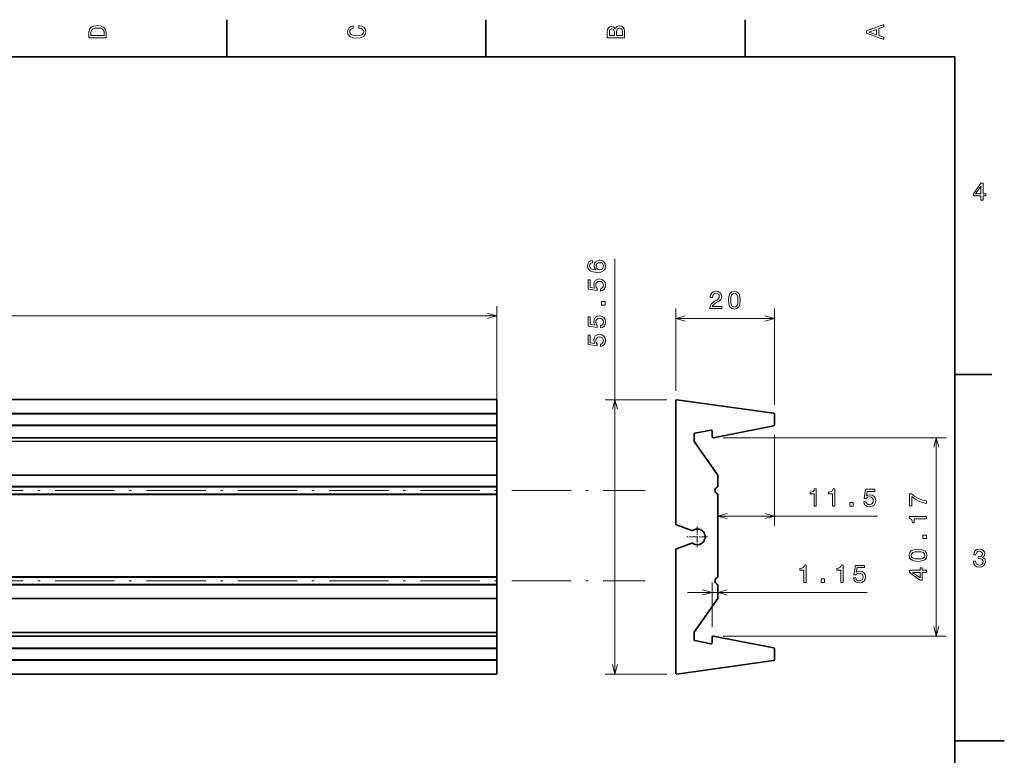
# Model space of a CAD drawing. Extents: x -13 to 420, y 0 to 297.
# Tile 12 of 12: x 221 to 420, y 146 to 294. Entities that reach past the tile are written whole.
import ezdxf

# ---------------------------------------------------------------- set-up
doc = ezdxf.new("R2010")
doc.units = 0
doc.linetypes.add('DASHDOT', pattern=[18.5, 12, -3, 0.5, -3])

msp = doc.modelspace()

# ---------------------------------------------------------------- linework, layer by layer
at = {"color": 7, "lineweight": 35}
for p, q in [((262.5, 287), (262.5, 294.5)), ((315, 287), (315, 294.5)), ((367.5, 287), (367.5, 294.5)), ((410, 287), (10, 287)), ((410, 10), (410, 287)), ((410, 222.699997), (417.5, 222.699997)), ((17.237366, 217.577011), (317.237366, 217.577011)), ((317.237366, 217.575058), (317.237366, 217.577011)), ((317.237366, 214.820465), (317.237366, 217.575058)), ((373.276855, 214.820465), (353.676849, 217.575058)), ((353.449005, 217.377014), (353.449005, 192.407684)), ((317.237366, 214.622406), (317.237366, 214.820465)), ((317.237366, 214.622406), (317.237366, 212.461136)), ((373.449005, 214.622406), (373.449005, 212.461136)), ((317.237366, 212.264801), (317.237366, 212.461136)), ((317.237366, 212.264801), (317.237366, 209.883652)), ((360.560852, 211.421005), (357.325317, 210.792084)), ((373.28717, 212.264801), (361.03717, 209.883652)), ((17.237366, 209.879974), (317.237366, 209.879974)), ((317.237366, 209.879974), (317.237366, 209.883652)), ((317.237366, 209.193741), (317.237366, 209.879974)), ((357.163483, 209.193741), (357.163483, 210.595764)), ((360.799011, 211.224686), (360.799011, 210.079971)), ((317.237366, 209.079025), (317.237366, 209.193741)), ((317.237366, 202.296265), (317.237366, 209.079025)), ((361.949005, 202.296265), (357.199677, 209.079025)), ((17.237366, 202.296265), (317.237366, 202.296265)), ((317.237366, 200.057953), (317.237366, 202.296265)), ((361.949005, 200.057953), (361.949005, 202.296265)), ((317.237366, 199.876541), (317.237366, 200.057953)), ((317.237366, 198.515991), (317.237366, 199.876541)), ((317.237366, 198.334579), (317.237366, 198.515991)), ((317.237366, 181.75795), (317.237366, 198.334579)), ((361.949005, 181.75795), (361.949005, 198.334579)), ((356.705841, 191.082245), (353.580597, 192.219757)), ((356.705841, 188.510284), (353.580597, 187.372772)), ((353.449005, 187.184845), (353.449005, 162.215515)), ((317.237366, 181.576538), (317.237366, 181.75795)), ((317.237366, 180.215988), (317.237366, 181.576538)), ((317.237366, 180.034576), (317.237366, 180.215988)), ((317.237366, 177.296265), (317.237366, 180.034576)), ((361.949005, 177.296265), (361.949005, 180.034576)), ((17.237366, 177.296265), (317.237366, 177.296265)), ((317.237366, 177.296265), (317.237366, 170.513504)), ((361.949005, 177.296265), (357.199677, 170.513504)), ((17.237366, 169.712555), (317.237366, 169.712555)), ((317.237366, 170.398788), (317.237366, 170.513504)), ((317.237366, 170.398788), (317.237366, 169.708893)), ((317.237366, 169.708878), (317.237366, 169.712555)), ((317.237366, 167.327728), (317.237366, 169.708878)), ((357.163483, 170.398788), (357.163483, 168.996765)), ((373.28717, 167.327728), (361.03717, 169.708878)), ((360.560852, 168.171524), (357.325317, 168.800446)), ((360.799011, 168.367844), (360.799011, 169.512558)), ((317.237366, 167.131393), (317.237366, 167.327728)), ((317.237366, 164.970123), (317.237366, 167.131393)), ((373.449005, 164.970123), (373.449005, 167.131393)), ((317.237366, 164.772064), (317.237366, 164.970123)), ((317.237366, 164.772064), (317.237366, 162.017471)), ((373.276855, 164.772064), (353.676849, 162.017471)), ((17.237366, 162.015518), (317.237366, 162.015518)), ((317.237366, 162.015518), (317.237366, 162.017471)), ((410, 148.5), (420, 148.5))]:
    msp.add_line(p, q, dxfattribs=at)
at = {"color": 7, "lineweight": 13}
for p, q in [((341.128387, 162.017471), (341.128387, 246.076477)), ((317.237366, 211.079025), (317.237366, 236.516525)), ((353.449005, 219.377014), (353.449005, 236.000015)), ((373.449005, 216.622406), (373.449005, 236.000015)), ((17.237366, 234.516525), (317.237366, 234.516525)), ((353.449005, 234.000015), (373.449005, 234.000015)), ((17.237366, 217.575058), (317.237366, 217.575058)), ((351.676849, 217.575058), (339.128387, 217.575058)), ((17.237366, 214.820465), (317.237366, 214.820465)), ((17.237366, 214.622406), (317.237366, 214.622406)), ((17.237366, 212.461136), (317.237366, 212.461136)), ((17.237366, 212.264801), (317.237366, 212.264801)), ((17.237366, 209.883652), (317.237366, 209.883652)), ((363.03717, 209.883652), (408.230957, 209.883652)), ((373.449005, 210.461136), (373.449005, 192.007401)), ((406.230957, 169.708878), (406.230957, 209.883652)), ((17.237366, 209.193741), (317.237366, 209.193741)), ((17.237366, 209.079025), (317.237366, 209.079025)), ((317.237366, 200.057953), (17.237366, 200.057953)), ((317.237366, 199.876541), (17.237366, 199.876541)), ((317.237366, 198.515991), (17.237366, 198.515991)), ((317.237366, 198.334579), (17.237366, 198.334579)), ((361.949005, 194.007401), (394.282257, 194.007401)), ((317.237366, 181.75795), (17.237366, 181.75795)), ((317.237366, 181.576538), (17.237366, 181.576538)), ((317.237366, 180.215988), (17.237366, 180.215988)), ((317.237366, 180.034576), (17.237366, 180.034576)), ((360.799011, 171.512558), (360.799011, 180.562439)), ((355.799011, 178.562439), (392.220093, 178.562439)), ((17.237366, 170.513504), (317.237366, 170.513504)), ((17.237366, 170.398788), (317.237366, 170.398788)), ((17.237366, 169.708878), (317.237366, 169.708878)), ((363.03717, 169.708878), (408.230957, 169.708878)), ((17.237366, 167.327728), (317.237366, 167.327728)), ((17.237366, 167.131393), (317.237366, 167.131393)), ((17.237366, 164.970123), (317.237366, 164.970123)), ((17.237366, 164.772064), (317.237366, 164.772064)), ((17.237366, 162.017471), (317.237366, 162.017471)), ((351.676849, 162.017471), (339.128387, 162.017471))]:
    msp.add_line(p, q, dxfattribs=at)
at = {"color": 7, "linetype": 'DASHDOT', "lineweight": 13}
for p, q in [((-12.762634, 199.196259), (347.237366, 199.196259)), ((-12.762634, 180.896271), (347.237366, 180.896271))]:
    msp.add_line(p, q, dxfattribs=at)
at = {"color": 7, "linetype": 'DASHDOT', "lineweight": 13, "ltscale": 0.104}
for p, q in [((357.807465, 191.876266), (357.807465, 187.716263)), ((359.887482, 189.796265), (355.727478, 189.796265))]:
    msp.add_line(p, q, dxfattribs=at)
at = {"color": 7, "lineweight": 13}
for points in [[(234.583206, 291.994965), (234.583206, 290.829987), (238.083206, 290.829987), (238.083206, 291.994965), (237.97226, 292.544678), (237.634354, 292.953186), (237.084641, 293.205322), (236.333206, 293.296112), (235.566635, 293.215424), (235.264038, 293.114563), (235.021973, 292.973358), (234.694153, 292.56485), (234.613464, 292.297546)], [(289.282074, 292.817017), (289.705688, 292.716156), (290.008301, 292.549713), (290.194885, 292.317719), (290.255402, 292.04541), (290.164642, 291.71759), (289.892303, 291.460388), (289.448486, 291.28891), (288.833221, 291.233429), (288.222992, 291.28891), (287.774139, 291.455353), (287.501801, 291.712555), (287.405975, 292.04541), (287.456421, 292.287476), (287.597626, 292.494232), (287.824585, 292.65564), (288.137268, 292.766571), (288.137268, 293.245697), (287.658142, 293.094391), (287.295044, 292.832153), (287.068085, 292.47406), (286.987396, 292.04541), (287.113495, 291.510803), (287.466492, 291.102325), (288.046478, 290.840057), (288.833221, 290.749298), (289.619965, 290.840057), (290.199951, 291.102325), (290.558014, 291.510803), (290.679047, 292.04541), (290.583221, 292.514404), (290.315918, 292.89267), (289.877167, 293.159943), (289.282074, 293.301147)], [(341.192017, 292.630402), (340.899506, 292.983429), (340.70282, 293.074219), (340.460754, 293.104462), (340.082489, 293.03891), (339.810181, 292.842224), (339.643738, 292.524506), (339.583221, 292.080688), (339.583221, 290.835022), (343.083221, 290.835022), (343.083221, 292.151306), (343.012604, 292.620331), (342.805847, 292.968292), (342.478027, 293.18515), (342.034241, 293.260803), (341.736694, 293.215424), (341.489563, 293.094391), (341.308014, 292.897705)], [(395.583221, 290.466858), (395.583221, 290.930847), (394.554413, 291.299011), (394.554413, 292.695984), (395.583221, 293.064117), (395.583221, 293.538177), (392.078186, 292.257202), (392.078186, 291.742798)], [(235.001801, 291.959656), (235.077438, 292.342957), (235.309433, 292.605194), (235.722977, 292.761536), (236.333206, 292.811951), (236.923264, 292.7565), (237.336807, 292.600159), (237.583923, 292.332855), (237.664612, 291.959656), (237.664612, 291.299011), (235.001801, 291.299011)], [(341.035675, 291.984863), (341.035675, 291.299011), (340.001801, 291.299011), (340.001801, 292.025208), (340.032074, 292.297546), (340.122833, 292.489197), (340.279175, 292.605194), (340.511169, 292.645538), (340.743164, 292.600159), (340.904541, 292.479126), (341.005402, 292.272339)], [(342.664642, 292.095825), (342.664642, 291.299011), (341.45929, 291.299011), (341.45929, 292.050446), (341.494598, 292.368164), (341.600525, 292.595093), (341.782074, 292.731262), (342.044312, 292.776672), (342.321686, 292.731262), (342.513336, 292.605194), (342.629333, 292.393372)], [(394.125732, 291.460388), (392.582489, 292), (394.125732, 292.539642)], [(415.277374, 257.966766), (415.731262, 257.966766), (415.731262, 258.834198), (416.23056, 258.834198), (416.23056, 259.237671), (415.731262, 259.237671), (415.731262, 261.391113), (415.272339, 261.391113), (413.739197, 259.278015), (413.739197, 258.834198), (415.277374, 258.834198)], [(414.162842, 259.237671), (415.277374, 260.806091), (415.277374, 259.237671)], [(336.571472, 245.768845), (336.162964, 245.673019), (335.860382, 245.451126), (335.668732, 245.108185), (335.60318, 244.664383), (335.638489, 244.366821), (335.734283, 244.109619), (335.890625, 243.882675), (336.112549, 243.69104), (336.389923, 243.539734), (336.727814, 243.428787), (337.126221, 243.358185), (337.575073, 243.338013), (338.291199, 243.418701), (338.810669, 243.665817), (339.123352, 244.06424), (339.229248, 244.608902), (339.138489, 245.098099), (338.901428, 245.471298), (338.528259, 245.713379), (338.054169, 245.799103), (337.575073, 245.713379), (337.206909, 245.481384), (336.974915, 245.123306), (336.894226, 244.679504), (336.995117, 244.200409), (337.282562, 243.842331), (336.727814, 243.917984), (336.329407, 244.079361), (336.092377, 244.326477), (336.011658, 244.669418), (336.052032, 244.921585), (336.157928, 245.11322), (336.334442, 245.239304), (336.571472, 245.304871)], [(338.059235, 245.309906), (338.376953, 245.25444), (338.619019, 245.11322), (338.780396, 244.886276), (338.830841, 244.603851), (338.780396, 244.306305), (338.624054, 244.079361), (338.381989, 243.933105), (338.06427, 243.887726), (337.751587, 243.938156), (337.514557, 244.079361), (337.363251, 244.311356), (337.30777, 244.624023), (337.363251, 244.896362), (337.509521, 245.11322), (337.746552, 245.25444)], [(338.215576, 239.571732), (338.62912, 239.682678), (338.951874, 239.929794), (339.153595, 240.292908), (339.229248, 240.756882), (339.138489, 241.266251), (338.891357, 241.664673), (338.497986, 241.916824), (337.993652, 242.01265), (337.524628, 241.92691), (337.156494, 241.684845), (336.919464, 241.306595), (336.83371, 240.817413), (336.894226, 240.439163), (337.060669, 240.146652), (336.117584, 240.287872), (336.117584, 241.821014), (335.704041, 241.821014), (335.704041, 239.949966), (337.559937, 239.672592), (337.559937, 240.07605), (337.322906, 240.368561), (337.237183, 240.74176), (337.292664, 241.064514), (337.454041, 241.311646), (337.701141, 241.467987), (338.01889, 241.523453), (338.336609, 241.467987), (338.58371, 241.306595), (338.740051, 241.059479), (338.795532, 240.74176), (338.760223, 240.474457), (338.644226, 240.2677), (338.462677, 240.116394), (338.215576, 240.040741)], [(360.350433, 236.000015), (362.756073, 236.000015), (362.756073, 236.433731), (360.854767, 236.433731), (360.960663, 236.670761), (361.142242, 236.867447), (361.702026, 237.225525), (361.999573, 237.376816), (362.332428, 237.593674), (362.569458, 237.84584), (362.705627, 238.143387), (362.756073, 238.481293), (362.670319, 238.904907), (362.433289, 239.237762), (362.07019, 239.449585), (361.601166, 239.525238), (361.117004, 239.439499), (360.748871, 239.202469), (360.511841, 238.824219), (360.431152, 238.324951), (360.431152, 238.254333), (360.890076, 238.254333), (360.890076, 238.294678), (360.935455, 238.637619), (361.071625, 238.889786), (361.288483, 239.051163), (361.575958, 239.106644), (361.868469, 239.056213), (362.085327, 238.93013), (362.226532, 238.733444), (362.276947, 238.486328), (362.241669, 238.254333), (362.145844, 238.057648), (361.984467, 237.886185), (361.762543, 237.734894), (361.464996, 237.573502), (360.970764, 237.260818), (360.622772, 236.927979), (360.416016, 236.524506), (360.350433, 236.015137)], [(364.101593, 237.709671), (364.177246, 236.917877), (364.414276, 236.353043), (364.792511, 236.010101), (365.317017, 235.899155), (365.836456, 236.010101), (366.214722, 236.353043), (366.446686, 236.917877), (366.527405, 237.709671), (366.446686, 238.496414), (366.350891, 238.809097), (366.214722, 239.066299), (365.836456, 239.409241), (365.317017, 239.525238), (364.792511, 239.409241), (364.414276, 239.061249), (364.177246, 238.496414)], [(339.128387, 236.738434), (339.128387, 237.434402), (338.376953, 237.434402), (338.376953, 236.738434)], [(364.585754, 237.709671), (364.626099, 238.319901), (364.752167, 238.758667), (364.979126, 239.015869), (365.317017, 239.106644), (365.649872, 239.015869), (365.876801, 238.758667), (366.002899, 238.319901), (366.043243, 237.709671), (366.002899, 237.094391), (365.876801, 236.65564), (365.649872, 236.398438), (365.317017, 236.312698), (364.979126, 236.398438), (364.752167, 236.65564), (364.626099, 237.094391)], [(338.215576, 232.099686), (338.62912, 232.210632), (338.951874, 232.457748), (339.153595, 232.820862), (339.229248, 233.284836), (339.138489, 233.794205), (338.891357, 234.192627), (338.497986, 234.444778), (337.993652, 234.540604), (337.524628, 234.454865), (337.156494, 234.212799), (336.919464, 233.834549), (336.83371, 233.345367), (336.894226, 232.967117), (337.060669, 232.674606), (336.117584, 232.815826), (336.117584, 234.348969), (335.704041, 234.348969), (335.704041, 232.477921), (337.559937, 232.200546), (337.559937, 232.604004), (337.322906, 232.896515), (337.237183, 233.269714), (337.292664, 233.592468), (337.454041, 233.8396), (337.701141, 233.995941), (338.01889, 234.051407), (338.336609, 233.995941), (338.58371, 233.834549), (338.740051, 233.587433), (338.795532, 233.269714), (338.760223, 233.002411), (338.644226, 232.795654), (338.462677, 232.644348), (338.215576, 232.568695)], [(338.215576, 228.363663), (338.62912, 228.474609), (338.951874, 228.721725), (339.153595, 229.084839), (339.229248, 229.548813), (339.138489, 230.058182), (338.891357, 230.456604), (338.497986, 230.708755), (337.993652, 230.804581), (337.524628, 230.718842), (337.156494, 230.476776), (336.919464, 230.098526), (336.83371, 229.609344), (336.894226, 229.231094), (337.060669, 228.938583), (336.117584, 229.079803), (336.117584, 230.612946), (335.704041, 230.612946), (335.704041, 228.741898), (337.559937, 228.464523), (337.559937, 228.867981), (337.322906, 229.160492), (337.237183, 229.533691), (337.292664, 229.856445), (337.454041, 230.103577), (337.701141, 230.259918), (338.01889, 230.315384), (338.336609, 230.259918), (338.58371, 230.098526), (338.740051, 229.85141), (338.795532, 229.533691), (338.760223, 229.266388), (338.644226, 229.059631), (338.462677, 228.908325), (338.215576, 228.832672)], [(381.465393, 196.007401), (381.924347, 196.007401), (381.924347, 199.532623), (381.58139, 199.532623), (381.490631, 199.224976), (381.309052, 199.018204), (381.031677, 198.897171), (380.648407, 198.856827), (380.648407, 198.498749), (381.465393, 198.498749)], [(385.201416, 196.007401), (385.66037, 196.007401), (385.66037, 199.532623), (385.317413, 199.532623), (385.226654, 199.224976), (385.045074, 199.018204), (384.7677, 198.897171), (384.38443, 198.856827), (384.38443, 198.498749), (385.201416, 198.498749)], [(391.513519, 196.920227), (391.624481, 196.506683), (391.871613, 196.183914), (392.234711, 195.982178), (392.6987, 195.90654), (393.208069, 195.997314), (393.606476, 196.244431), (393.858643, 196.637802), (393.954468, 197.14212), (393.868713, 197.611145), (393.626648, 197.979309), (393.248413, 198.216339), (392.759216, 198.302063), (392.380981, 198.241547), (392.08847, 198.075119), (392.229675, 199.018204), (393.762817, 199.018204), (393.762817, 199.431747), (391.891785, 199.431747), (391.61441, 197.575851), (392.017853, 197.575851), (392.310364, 197.812881), (392.683563, 197.898605), (393.006317, 197.84314), (393.253448, 197.681747), (393.40979, 197.434631), (393.465271, 197.116913), (393.40979, 196.799194), (393.248413, 196.552063), (393.001282, 196.395721), (392.683563, 196.340256), (392.41626, 196.375549), (392.209503, 196.491547), (392.058197, 196.673111), (391.982544, 196.920227)], [(404.230957, 196.567307), (404.230957, 197.076675), (403.398834, 197.243088), (402.622162, 197.535599), (401.901001, 197.949142), (401.225189, 198.48877), (400.80661, 198.48877), (400.80661, 196.088196), (401.265533, 196.088196), (401.265533, 198.004623), (401.946381, 197.44986), (402.657471, 197.031281), (403.41394, 196.73877)], [(388.680237, 196.007401), (389.376221, 196.007401), (389.376221, 196.758835), (388.680237, 196.758835)], [(404.230957, 193.441513), (404.230957, 193.900436), (400.70575, 193.900436), (400.70575, 193.55751), (401.013367, 193.466721), (401.220154, 193.285172), (401.341187, 193.007797), (401.381531, 192.624512), (401.739594, 192.624512), (401.739594, 193.441513)], [(404.230957, 189.448288), (404.230957, 190.144241), (403.479523, 190.144241), (403.479523, 189.448288)], [(402.521301, 184.844818), (403.31308, 184.920471), (403.87793, 185.157501), (404.220886, 185.535751), (404.331818, 186.060242), (404.220886, 186.579697), (403.87793, 186.957932), (403.31308, 187.189926), (402.521301, 187.270615), (401.734558, 187.189926), (401.421875, 187.094101), (401.164673, 186.957932), (400.821747, 186.579697), (400.70575, 186.060242), (400.821747, 185.535751), (401.169708, 185.157501), (401.734558, 184.920471)], [(402.521301, 185.328979), (401.911072, 185.369324), (401.472321, 185.495392), (401.215118, 185.722351), (401.124329, 186.060242), (401.215118, 186.393097), (401.472321, 186.620041), (401.911072, 186.746124), (402.521301, 186.786469), (403.136566, 186.746124), (403.575348, 186.620041), (403.83255, 186.393097), (403.918274, 186.060242), (403.83255, 185.722351), (403.575348, 185.495392), (403.136566, 185.369324)], [(413.729126, 184.866226), (413.729126, 184.830917), (413.809814, 184.346771), (414.046844, 183.983658), (414.420044, 183.751663), (414.914276, 183.665939), (415.438782, 183.751663), (415.832153, 183.973572), (416.08429, 184.326599), (416.175079, 184.780487), (416.134735, 185.078033), (416.023773, 185.320114), (415.842224, 185.506714), (415.600159, 185.642883), (415.927948, 185.915222), (416.043945, 186.348938), (415.968292, 186.74231), (415.751434, 187.039856), (415.398407, 187.226456), (414.914276, 187.292023), (414.460388, 187.211319), (414.112396, 186.989426), (413.885468, 186.636398), (413.809814, 186.167374), (413.809814, 186.13208), (414.258636, 186.13208), (414.299011, 186.454834), (414.430115, 186.686829), (414.641937, 186.828033), (414.939484, 186.878479), (415.201721, 186.83812), (415.393372, 186.732224), (415.509369, 186.560745), (415.554749, 186.328766), (415.509369, 186.081635), (415.388336, 185.915222), (415.176514, 185.814346), (414.889069, 185.784088), (414.692383, 185.789139), (414.692383, 185.390717), (414.939484, 185.400803), (415.257202, 185.355423), (415.494232, 185.234375), (415.635468, 185.037689), (415.685883, 184.780487), (415.630402, 184.487976), (415.484161, 184.271118), (415.252167, 184.134949), (414.944519, 184.089569), (414.626801, 184.139999), (414.394806, 184.29129), (414.248566, 184.533371), (414.193085, 184.866226)], [(379.403229, 180.562439), (379.862183, 180.562439), (379.862183, 184.087662), (379.519226, 184.087662), (379.428467, 183.780014), (379.246887, 183.573242), (378.969513, 183.452209), (378.586243, 183.411865), (378.586243, 183.053787), (379.403229, 183.053787)], [(386.875275, 180.562439), (387.334229, 180.562439), (387.334229, 184.087662), (386.991272, 184.087662), (386.900513, 183.780014), (386.718933, 183.573242), (386.441559, 183.452209), (386.058289, 183.411865), (386.058289, 183.053787), (386.875275, 183.053787)], [(389.451355, 181.475266), (389.562317, 181.061722), (389.809448, 180.738953), (390.172546, 180.537216), (390.636536, 180.461578), (391.145905, 180.552353), (391.544312, 180.799469), (391.796478, 181.192841), (391.892303, 181.697159), (391.806549, 182.166183), (391.564484, 182.534348), (391.186249, 182.771378), (390.697052, 182.857101), (390.318787, 182.796585), (390.026306, 182.630157), (390.167511, 183.573242), (391.700653, 183.573242), (391.700653, 183.986786), (389.82962, 183.986786), (389.552246, 182.13089), (389.955688, 182.13089), (390.248199, 182.36792), (390.621399, 182.453644), (390.944153, 182.398178), (391.191284, 182.236786), (391.347626, 181.98967), (391.403107, 181.671951), (391.347626, 181.354233), (391.186249, 181.107101), (390.939117, 180.950775), (390.621399, 180.895294), (390.354095, 180.930588), (390.147339, 181.046585), (389.996033, 181.228149), (389.92038, 181.475266)], [(404.230957, 182.601593), (404.230957, 183.055481), (403.363525, 183.055481), (403.363525, 183.554764), (402.960052, 183.554764), (402.960052, 183.055481), (400.80661, 183.055481), (400.80661, 182.596558), (402.919708, 181.063416), (403.363525, 181.063416), (403.363525, 182.601593)], [(402.960052, 181.487045), (401.391632, 182.601593), (402.960052, 182.601593)], [(382.88205, 180.562439), (383.578033, 180.562439), (383.578033, 181.313873), (382.88205, 181.313873)]]:
    msp.add_lwpolyline(points, close=True, dxfattribs=at)
for points in [[(315.305511, 233.998886), (317.237366, 234.516525), (315.305511, 235.034164)], [(355.380859, 234.517654), (353.449005, 234.000015), (355.380859, 233.482376)], [(371.517151, 233.482376), (373.449005, 234.000015), (371.517151, 234.517654)], [(341.646027, 215.643204), (341.128387, 217.575058), (340.610748, 215.643204)], [(406.748596, 207.951797), (406.230957, 209.883652), (405.713318, 207.951797)], [(363.880859, 194.52504), (361.949005, 194.007401), (363.880859, 193.489761)], [(371.517151, 193.489761), (373.449005, 194.007401), (371.517151, 194.52504)], [(358.867157, 178.0448), (360.799011, 178.562439), (358.867157, 179.080078)], [(363.880859, 179.080078), (361.949005, 178.562439), (363.880859, 178.0448)], [(405.713318, 171.640732), (406.230957, 169.708878), (406.748596, 171.640732)], [(340.610748, 163.949326), (341.128387, 162.017471), (341.646027, 163.949326)]]:
    msp.add_lwpolyline(points, dxfattribs=at)
at = {"color": 7, "lineweight": 35}
for centre, radius, start, end in [((353.649017, 217.377014), 0.2, 82, 180.000005), ((373.248993, 214.622406), 0.2, 0, 82), ((360.598999, 211.224686), 0.2, 0, 101.000002), ((373.248993, 212.461136), 0.2, 281.000003, 360), ((357.363495, 210.595764), 0.2, 101.000002, 180.000005), ((360.998993, 210.079971), 0.2, 180.000005, 281.000003), ((357.363495, 209.193741), 0.2, 180.000005, 215.000002), ((362.149017, 199.196259), 0.75, 114.901062, 245.098938), ((361.748993, 200.057953), 0.2, 294.901064, 360), ((361.748993, 198.334579), 0.2, 0, 65.098936), ((353.649017, 192.407684), 0.2, 180.000005, 250.000001), ((356.774261, 191.270187), 0.2, 250.000001, 305.030381), ((357.807465, 189.796265), 1.6, 234.969617, 125.030383), ((356.774261, 188.322342), 0.2, 54.969619, 109.999999), ((353.649017, 187.184845), 0.2, 109.999999, 180.000005), ((362.149017, 180.896271), 0.75, 114.901062, 245.098938), ((361.748993, 181.75795), 0.2, 294.901064, 360), ((361.748993, 180.034576), 0.2, 0, 65.098936), ((357.363495, 170.398788), 0.2, 144.999998, 180.000005), ((360.998993, 169.512558), 0.2, 78.999997, 180.000005), ((357.363495, 168.996765), 0.2, 180.000005, 258.999998), ((360.598999, 168.367844), 0.2, 258.999998, 360), ((373.248993, 167.131393), 0.2, 0, 78.999997), ((373.248993, 164.970123), 0.2, 278, 360), ((353.649017, 162.215515), 0.2, 180.000005, 278)]:
    msp.add_arc(centre, radius, start, end, dxfattribs=at)

doc.saveas('drawing.dxf')
